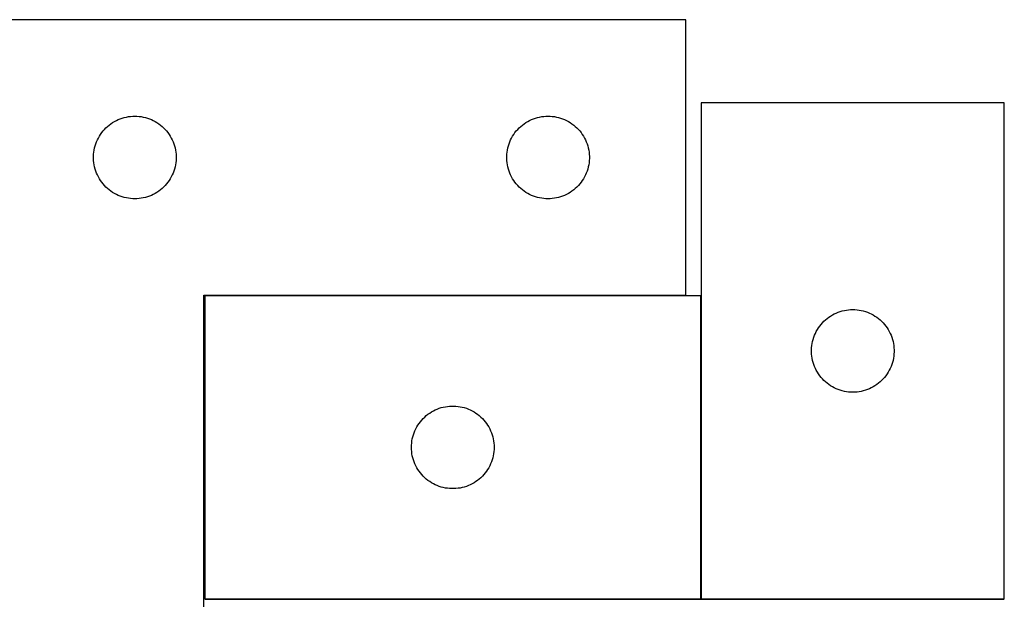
# Model space of a CAD drawing. Header units: millimetres. Extents: x 7 to 1493, y 7 to 2993.
# Tile 13 of 13: x 1122 to 1479, y 2771 to 2981. Entities that reach past the tile are written whole.
import ezdxf

# ---------------------------------------------------------------- set-up
doc = ezdxf.new("R2010")
doc.units = ezdxf.units.MM
doc.layers.add('COMMON', color=5, linetype='CONTINUOUS', true_color=0x0000ff)
doc.layers.add('CUT', color=7, linetype='CONTINUOUS', true_color=0x000000)

msp = doc.modelspace()

# ---------------------------------------------------------------- linework, layer by layer
at = {"layer": 'COMMON'}
for p, q in [((1363.367024, 2880.975312), (1188.786144, 2880.975312)), ((1368.886145, 2770.875311), (1368.886145, 2880.875311)), ((1188.786144, 2770.77531), (1368.786144, 2770.77531)), ((1368.986145, 2770.77531), (1478.986145, 2770.77531))]:
    msp.add_line(p, q, dxfattribs=at)
at = {"layer": 'CUT'}
for p, q in [((1363.367024, 2981.075312), (1113.367024, 2981.075312)), ((1363.367024, 2881.075312), (1363.367024, 2981.075312)), ((1478.986145, 2950.875311), (1368.986145, 2950.875311)), ((1368.986145, 2950.875311), (1368.986145, 2770.875311)), ((1478.986145, 2770.875311), (1478.986145, 2950.875311)), ((1157.360215, 2944.820066), (1158.075742, 2945.111064)), ((1158.075742, 2945.111064), (1158.805301, 2945.364843)), ((1158.805301, 2945.364843), (1159.546957, 2945.580728)), ((1159.546957, 2945.580728), (1160.298743, 2945.758147)), ((1160.298743, 2945.758147), (1161.058665, 2945.896631)), ((1161.058665, 2945.896631), (1161.824709, 2945.99581)), ((1161.824709, 2945.99581), (1162.594842, 2946.055423)), ((1162.594842, 2946.055423), (1163.367024, 2946.075312)), ((1163.367024, 2946.075312), (1164.139205, 2946.055423)), ((1164.139205, 2946.055423), (1164.909339, 2945.99581)), ((1164.909339, 2945.99581), (1165.675382, 2945.896631)), ((1165.675382, 2945.896631), (1166.435305, 2945.758147)), ((1166.435305, 2945.758147), (1167.18709, 2945.580728)), ((1167.18709, 2945.580728), (1167.928746, 2945.364843)), ((1167.928746, 2945.364843), (1168.658305, 2945.111064)), ((1168.658305, 2945.111064), (1169.373832, 2944.820066)), ((1307.360215, 2944.820066), (1308.075742, 2945.111064)), ((1308.075742, 2945.111064), (1308.805301, 2945.364843)), ((1308.805301, 2945.364843), (1309.546957, 2945.580728)), ((1309.546957, 2945.580728), (1310.298743, 2945.758147)), ((1310.298743, 2945.758147), (1311.058665, 2945.896631)), ((1311.058665, 2945.896631), (1311.824709, 2945.99581)), ((1311.824709, 2945.99581), (1312.594842, 2946.055423)), ((1312.594842, 2946.055423), (1313.367024, 2946.075312)), ((1313.367024, 2946.075312), (1314.139205, 2946.055423)), ((1314.139205, 2946.055423), (1314.909339, 2945.99581)), ((1314.909339, 2945.99581), (1315.675382, 2945.896631)), ((1315.675382, 2945.896631), (1316.435305, 2945.758147)), ((1316.435305, 2945.758147), (1317.18709, 2945.580728)), ((1317.18709, 2945.580728), (1317.928746, 2945.364843)), ((1317.928746, 2945.364843), (1318.658305, 2945.111064)), ((1318.658305, 2945.111064), (1319.373832, 2944.820066)), ((1152.358743, 2941.264412), (1152.897861, 2941.817595)), ((1152.897861, 2941.817595), (1153.464742, 2942.342291)), ((1153.464742, 2942.342291), (1154.057881, 2942.837109)), ((1154.057881, 2942.837109), (1154.675707, 2943.300737)), ((1154.675707, 2943.300737), (1155.316581, 2943.731945)), ((1155.316581, 2943.731945), (1155.978803, 2944.129591)), ((1155.978803, 2944.129591), (1156.660617, 2944.492618)), ((1156.660617, 2944.492618), (1157.360215, 2944.820066)), ((1169.373832, 2944.820066), (1170.073431, 2944.492618)), ((1170.073431, 2944.492618), (1170.755245, 2944.129591)), ((1170.755245, 2944.129591), (1171.417467, 2943.731945)), ((1171.417467, 2943.731945), (1172.05834, 2943.300737)), ((1172.05834, 2943.300737), (1172.676166, 2942.837109)), ((1172.676166, 2942.837109), (1173.269305, 2942.342291)), ((1173.269305, 2942.342291), (1173.836186, 2941.817595)), ((1173.836186, 2941.817595), (1174.375304, 2941.264412)), ((1302.358743, 2941.264412), (1302.897861, 2941.817595)), ((1302.897861, 2941.817595), (1303.464742, 2942.342291)), ((1303.464742, 2942.342291), (1304.057881, 2942.837109)), ((1304.057881, 2942.837109), (1304.675707, 2943.300737)), ((1304.675707, 2943.300737), (1305.316581, 2943.731945)), ((1305.316581, 2943.731945), (1305.978803, 2944.129591)), ((1305.978803, 2944.129591), (1306.660617, 2944.492618)), ((1306.660617, 2944.492618), (1307.360215, 2944.820066)), ((1319.373832, 2944.820066), (1320.073431, 2944.492618)), ((1320.073431, 2944.492618), (1320.755245, 2944.129591)), ((1320.755245, 2944.129591), (1321.417467, 2943.731945)), ((1321.417467, 2943.731945), (1322.05834, 2943.300737)), ((1322.05834, 2943.300737), (1322.676166, 2942.837109)), ((1322.676166, 2942.837109), (1323.269305, 2942.342291)), ((1323.269305, 2942.342291), (1323.836186, 2941.817595)), ((1323.836186, 2941.817595), (1324.375304, 2941.264412)), ((1149.78149, 2937.434028), (1150.126842, 2938.124963)), ((1150.126842, 2938.124963), (1150.507304, 2938.797204)), ((1150.507304, 2938.797204), (1150.921868, 2939.448968)), ((1150.921868, 2939.448968), (1151.369435, 2940.078526)), ((1151.369435, 2940.078526), (1151.848817, 2940.68421)), ((1151.848817, 2940.68421), (1152.358743, 2941.264412)), ((1174.375304, 2941.264412), (1174.88523, 2940.68421)), ((1174.88523, 2940.68421), (1175.364612, 2940.078526)), ((1175.364612, 2940.078526), (1175.812179, 2939.448968)), ((1175.812179, 2939.448968), (1176.226743, 2938.797204)), ((1176.226743, 2938.797204), (1176.607206, 2938.124963)), ((1176.607206, 2938.124963), (1176.952558, 2937.434028)), ((1299.78149, 2937.434028), (1300.126842, 2938.124963)), ((1300.126842, 2938.124963), (1300.507304, 2938.797204)), ((1300.507304, 2938.797204), (1300.921868, 2939.448968)), ((1300.921868, 2939.448968), (1301.369435, 2940.078526)), ((1301.369435, 2940.078526), (1301.848817, 2940.68421)), ((1301.848817, 2940.68421), (1302.358743, 2941.264412)), ((1324.375304, 2941.264412), (1324.88523, 2940.68421)), ((1324.88523, 2940.68421), (1325.364612, 2940.078526)), ((1325.364612, 2940.078526), (1325.812179, 2939.448968)), ((1325.812179, 2939.448968), (1326.226743, 2938.797204)), ((1326.226743, 2938.797204), (1326.607206, 2938.124963)), ((1326.607206, 2938.124963), (1326.952558, 2937.434028)), ((1148.610054, 2933.764523), (1148.768058, 2934.520628)), ((1148.768058, 2934.520628), (1148.964776, 2935.267597)), ((1148.964776, 2935.267597), (1149.199685, 2936.003448)), ((1149.199685, 2936.003448), (1149.472164, 2936.726231)), ((1149.472164, 2936.726231), (1149.78149, 2937.434028)), ((1176.952558, 2937.434028), (1177.261883, 2936.726231)), ((1177.261883, 2936.726231), (1177.534362, 2936.003448)), ((1177.534362, 2936.003448), (1177.769272, 2935.267597)), ((1177.769272, 2935.267597), (1177.965989, 2934.520628)), ((1177.965989, 2934.520628), (1178.123993, 2933.764523)), ((1298.610054, 2933.764523), (1298.768058, 2934.520628)), ((1298.768058, 2934.520628), (1298.964776, 2935.267597)), ((1298.964776, 2935.267597), (1299.199685, 2936.003448)), ((1299.199685, 2936.003448), (1299.472164, 2936.726231)), ((1299.472164, 2936.726231), (1299.78149, 2937.434028)), ((1326.952558, 2937.434028), (1327.261883, 2936.726231)), ((1327.261883, 2936.726231), (1327.534362, 2936.003448)), ((1327.534362, 2936.003448), (1327.769272, 2935.267597)), ((1327.769272, 2935.267597), (1327.965989, 2934.520628)), ((1327.965989, 2934.520628), (1328.123993, 2933.764523)), ((1148.371997, 2931.461531), (1148.411761, 2932.232944)), ((1148.371997, 2930.689093), (1148.371997, 2931.461531)), ((1148.411761, 2932.232944), (1148.491184, 2933.001287)), ((1148.491184, 2933.001287), (1148.610054, 2933.764523)), ((1178.123993, 2933.764523), (1178.242864, 2933.001287)), ((1178.242864, 2933.001287), (1178.322287, 2932.232944)), ((1178.322287, 2932.232944), (1178.362051, 2931.461531)), ((1178.362051, 2931.461531), (1178.362051, 2930.689093)), ((1298.371997, 2931.461531), (1298.411761, 2932.232944)), ((1298.371997, 2930.689093), (1298.371997, 2931.461531)), ((1298.411761, 2932.232944), (1298.491184, 2933.001287)), ((1298.491184, 2933.001287), (1298.610054, 2933.764523)), ((1328.123993, 2933.764523), (1328.242864, 2933.001287)), ((1328.242864, 2933.001287), (1328.322287, 2932.232944)), ((1328.322287, 2932.232944), (1328.362051, 2931.461531)), ((1328.362051, 2931.461531), (1328.362051, 2930.689093)), ((1148.411761, 2929.91768), (1148.371997, 2930.689093)), ((1148.491184, 2929.149337), (1148.411761, 2929.91768)), ((1148.610054, 2928.386101), (1148.491184, 2929.149337)), ((1148.768058, 2927.629996), (1148.610054, 2928.386101)), ((1148.964776, 2926.883028), (1148.768058, 2927.629996)), ((1177.965989, 2927.629996), (1177.769272, 2926.883028)), ((1178.123993, 2928.386101), (1177.965989, 2927.629996)), ((1178.242864, 2929.149337), (1178.123993, 2928.386101)), ((1178.322287, 2929.91768), (1178.242864, 2929.149337)), ((1178.362051, 2930.689093), (1178.322287, 2929.91768)), ((1298.411761, 2929.91768), (1298.371997, 2930.689093)), ((1298.491184, 2929.149337), (1298.411761, 2929.91768)), ((1298.610054, 2928.386101), (1298.491184, 2929.149337)), ((1298.768058, 2927.629996), (1298.610054, 2928.386101)), ((1298.964776, 2926.883028), (1298.768058, 2927.629996)), ((1327.965989, 2927.629996), (1327.769272, 2926.883028)), ((1328.123993, 2928.386101), (1327.965989, 2927.629996)), ((1328.242864, 2929.149337), (1328.123993, 2928.386101)), ((1328.322287, 2929.91768), (1328.242864, 2929.149337)), ((1328.362051, 2930.689093), (1328.322287, 2929.91768)), ((1149.199685, 2926.147176), (1148.964776, 2926.883028)), ((1149.472164, 2925.424394), (1149.199685, 2926.147176)), ((1149.78149, 2924.716596), (1149.472164, 2925.424394)), ((1150.126842, 2924.025661), (1149.78149, 2924.716596)), ((1150.507304, 2923.35342), (1150.126842, 2924.025661)), ((1176.607206, 2924.025661), (1176.226743, 2923.35342)), ((1176.952558, 2924.716596), (1176.607206, 2924.025661)), ((1177.261883, 2925.424394), (1176.952558, 2924.716596)), ((1177.534362, 2926.147176), (1177.261883, 2925.424394)), ((1177.769272, 2926.883028), (1177.534362, 2926.147176)), ((1299.199685, 2926.147176), (1298.964776, 2926.883028)), ((1299.472164, 2925.424394), (1299.199685, 2926.147176)), ((1299.78149, 2924.716596), (1299.472164, 2925.424394)), ((1300.126842, 2924.025661), (1299.78149, 2924.716596)), ((1300.507304, 2923.35342), (1300.126842, 2924.025661)), ((1326.607206, 2924.025661), (1326.226743, 2923.35342)), ((1326.952558, 2924.716596), (1326.607206, 2924.025661)), ((1327.261883, 2925.424394), (1326.952558, 2924.716596)), ((1327.534362, 2926.147176), (1327.261883, 2925.424394)), ((1327.769272, 2926.883028), (1327.534362, 2926.147176)), ((1150.921868, 2922.701656), (1150.507304, 2923.35342)), ((1151.369435, 2922.072098), (1150.921868, 2922.701656)), ((1151.848817, 2921.466414), (1151.369435, 2922.072098)), ((1152.358743, 2920.886212), (1151.848817, 2921.466414)), ((1152.897861, 2920.333029), (1152.358743, 2920.886212)), ((1153.464742, 2919.808333), (1152.897861, 2920.333029)), ((1173.836186, 2920.333029), (1173.269305, 2919.808333)), ((1174.375304, 2920.886212), (1173.836186, 2920.333029)), ((1174.88523, 2921.466414), (1174.375304, 2920.886212)), ((1175.364612, 2922.072098), (1174.88523, 2921.466414)), ((1175.812179, 2922.701656), (1175.364612, 2922.072098)), ((1176.226743, 2923.35342), (1175.812179, 2922.701656)), ((1300.921868, 2922.701656), (1300.507304, 2923.35342)), ((1301.369435, 2922.072098), (1300.921868, 2922.701656)), ((1301.848817, 2921.466414), (1301.369435, 2922.072098)), ((1302.358743, 2920.886212), (1301.848817, 2921.466414)), ((1302.897861, 2920.333029), (1302.358743, 2920.886212)), ((1303.464742, 2919.808333), (1302.897861, 2920.333029)), ((1323.836186, 2920.333029), (1323.269305, 2919.808333)), ((1324.375304, 2920.886212), (1323.836186, 2920.333029)), ((1324.88523, 2921.466414), (1324.375304, 2920.886212)), ((1325.364612, 2922.072098), (1324.88523, 2921.466414)), ((1325.812179, 2922.701656), (1325.364612, 2922.072098)), ((1326.226743, 2923.35342), (1325.812179, 2922.701656)), ((1154.057881, 2919.313515), (1153.464742, 2919.808333)), ((1154.675707, 2918.849887), (1154.057881, 2919.313515)), ((1155.316581, 2918.418679), (1154.675707, 2918.849887)), ((1155.978803, 2918.021033), (1155.316581, 2918.418679)), ((1156.660617, 2917.658006), (1155.978803, 2918.021033)), ((1157.360215, 2917.330559), (1156.660617, 2917.658006)), ((1158.075742, 2917.03956), (1157.360215, 2917.330559)), ((1158.805301, 2916.785781), (1158.075742, 2917.03956)), ((1159.546957, 2916.569896), (1158.805301, 2916.785781)), ((1160.298743, 2916.392477), (1159.546957, 2916.569896)), ((1167.18709, 2916.569896), (1166.435305, 2916.392477)), ((1167.928746, 2916.785781), (1167.18709, 2916.569896)), ((1168.658305, 2917.03956), (1167.928746, 2916.785781)), ((1169.373832, 2917.330559), (1168.658305, 2917.03956)), ((1170.073431, 2917.658006), (1169.373832, 2917.330559)), ((1170.755245, 2918.021033), (1170.073431, 2917.658006)), ((1171.417467, 2918.418679), (1170.755245, 2918.021033)), ((1172.05834, 2918.849887), (1171.417467, 2918.418679)), ((1172.676166, 2919.313515), (1172.05834, 2918.849887)), ((1173.269305, 2919.808333), (1172.676166, 2919.313515)), ((1304.057881, 2919.313515), (1303.464742, 2919.808333)), ((1304.675707, 2918.849887), (1304.057881, 2919.313515)), ((1305.316581, 2918.418679), (1304.675707, 2918.849887)), ((1305.978803, 2918.021033), (1305.316581, 2918.418679)), ((1306.660617, 2917.658006), (1305.978803, 2918.021033)), ((1307.360215, 2917.330559), (1306.660617, 2917.658006)), ((1308.075742, 2917.03956), (1307.360215, 2917.330559)), ((1308.805301, 2916.785781), (1308.075742, 2917.03956)), ((1309.546957, 2916.569896), (1308.805301, 2916.785781)), ((1310.298743, 2916.392477), (1309.546957, 2916.569896)), ((1317.18709, 2916.569896), (1316.435305, 2916.392477)), ((1317.928746, 2916.785781), (1317.18709, 2916.569896)), ((1318.658305, 2917.03956), (1317.928746, 2916.785781)), ((1319.373832, 2917.330559), (1318.658305, 2917.03956)), ((1320.073431, 2917.658006), (1319.373832, 2917.330559)), ((1320.755245, 2918.021033), (1320.073431, 2917.658006)), ((1321.417467, 2918.418679), (1320.755245, 2918.021033)), ((1322.05834, 2918.849887), (1321.417467, 2918.418679)), ((1322.676166, 2919.313515), (1322.05834, 2918.849887)), ((1323.269305, 2919.808333), (1322.676166, 2919.313515)), ((1161.058665, 2916.253994), (1160.298743, 2916.392477)), ((1161.824709, 2916.154814), (1161.058665, 2916.253994)), ((1162.594842, 2916.095201), (1161.824709, 2916.154814)), ((1163.367024, 2916.075312), (1162.594842, 2916.095201)), ((1164.139205, 2916.095201), (1163.367024, 2916.075312)), ((1164.909339, 2916.154814), (1164.139205, 2916.095201)), ((1165.675382, 2916.253994), (1164.909339, 2916.154814)), ((1166.435305, 2916.392477), (1165.675382, 2916.253994)), ((1311.058665, 2916.253994), (1310.298743, 2916.392477)), ((1311.824709, 2916.154814), (1311.058665, 2916.253994)), ((1312.594842, 2916.095201), (1311.824709, 2916.154814)), ((1313.367024, 2916.075312), (1312.594842, 2916.095201)), ((1314.139205, 2916.095201), (1313.367024, 2916.075312)), ((1314.909339, 2916.154814), (1314.139205, 2916.095201)), ((1315.675382, 2916.253994), (1314.909339, 2916.154814)), ((1316.435305, 2916.392477), (1315.675382, 2916.253994)), ((1188.367024, 2681.075312), (1188.367024, 2881.075312)), ((1188.367024, 2881.075312), (1363.367024, 2881.075312)), ((1368.786144, 2880.875311), (1188.786144, 2880.875311)), ((1188.786144, 2880.875311), (1188.786144, 2770.875311)), ((1368.786144, 2770.875311), (1368.786144, 2880.875311)), ((1415.935702, 2873.531944), (1416.597924, 2873.92959)), ((1416.597924, 2873.92959), (1417.279738, 2874.292617)), ((1417.279738, 2874.292617), (1417.979336, 2874.620065)), ((1417.979336, 2874.620065), (1418.694863, 2874.911063)), ((1418.694863, 2874.911063), (1419.424422, 2875.164842)), ((1419.424422, 2875.164842), (1420.166078, 2875.380727)), ((1420.166078, 2875.380727), (1420.917864, 2875.558146)), ((1420.917864, 2875.558146), (1421.677786, 2875.69663)), ((1421.677786, 2875.69663), (1422.44383, 2875.795809)), ((1422.44383, 2875.795809), (1423.213963, 2875.855422)), ((1423.213963, 2875.855422), (1423.986145, 2875.875311)), ((1423.986145, 2875.875311), (1424.758326, 2875.855422)), ((1424.758326, 2875.855422), (1425.52846, 2875.795809)), ((1425.52846, 2875.795809), (1426.294503, 2875.69663)), ((1426.294503, 2875.69663), (1427.054426, 2875.558146)), ((1427.054426, 2875.558146), (1427.806211, 2875.380727)), ((1427.806211, 2875.380727), (1428.547867, 2875.164842)), ((1428.547867, 2875.164842), (1429.277426, 2874.911063)), ((1429.277426, 2874.911063), (1429.992953, 2874.620065)), ((1429.992953, 2874.620065), (1430.692552, 2874.292617)), ((1430.692552, 2874.292617), (1431.374366, 2873.92959)), ((1431.374366, 2873.92959), (1432.036588, 2873.531944)), ((1411.988556, 2869.878525), (1412.467938, 2870.484209)), ((1412.467938, 2870.484209), (1412.977864, 2871.064411)), ((1412.977864, 2871.064411), (1413.516982, 2871.617594)), ((1413.516982, 2871.617594), (1414.083863, 2872.14229)), ((1414.083863, 2872.14229), (1414.677002, 2872.637108)), ((1414.677002, 2872.637108), (1415.294828, 2873.100736)), ((1415.294828, 2873.100736), (1415.935702, 2873.531944)), ((1432.036588, 2873.531944), (1432.677461, 2873.100736)), ((1432.677461, 2873.100736), (1433.295287, 2872.637108)), ((1433.295287, 2872.637108), (1433.888426, 2872.14229)), ((1433.888426, 2872.14229), (1434.455307, 2871.617594)), ((1434.455307, 2871.617594), (1434.994425, 2871.064411)), ((1434.994425, 2871.064411), (1435.504351, 2870.484209)), ((1435.504351, 2870.484209), (1435.983733, 2869.878525)), ((1409.818806, 2865.803447), (1410.091285, 2866.52623)), ((1410.091285, 2866.52623), (1410.400611, 2867.234027)), ((1410.400611, 2867.234027), (1410.745963, 2867.924962)), ((1410.745963, 2867.924962), (1411.126425, 2868.597203)), ((1411.126425, 2868.597203), (1411.540989, 2869.248967)), ((1411.540989, 2869.248967), (1411.988556, 2869.878525)), ((1435.983733, 2869.878525), (1436.4313, 2869.248967)), ((1436.4313, 2869.248967), (1436.845864, 2868.597203)), ((1436.845864, 2868.597203), (1437.226327, 2867.924962)), ((1437.226327, 2867.924962), (1437.571679, 2867.234027)), ((1437.571679, 2867.234027), (1437.881004, 2866.52623)), ((1437.881004, 2866.52623), (1438.153483, 2865.803447)), ((1409.110305, 2862.801286), (1409.229175, 2863.564522)), ((1409.229175, 2863.564522), (1409.387179, 2864.320627)), ((1409.387179, 2864.320627), (1409.583897, 2865.067596)), ((1409.583897, 2865.067596), (1409.818806, 2865.803447)), ((1438.153483, 2865.803447), (1438.388393, 2865.067596)), ((1438.388393, 2865.067596), (1438.58511, 2864.320627)), ((1438.58511, 2864.320627), (1438.743114, 2863.564522)), ((1438.743114, 2863.564522), (1438.861985, 2862.801286)), ((1408.991118, 2861.26153), (1409.030882, 2862.032943)), ((1408.991118, 2860.489092), (1408.991118, 2861.26153)), ((1409.030882, 2859.717679), (1408.991118, 2860.489092)), ((1409.030882, 2862.032943), (1409.110305, 2862.801286)), ((1409.110305, 2858.949336), (1409.030882, 2859.717679)), ((1438.861985, 2862.801286), (1438.941408, 2862.032943)), ((1438.941408, 2859.717679), (1438.861985, 2858.949336)), ((1438.941408, 2862.032943), (1438.981172, 2861.26153)), ((1438.981172, 2860.489092), (1438.941408, 2859.717679)), ((1438.981172, 2861.26153), (1438.981172, 2860.489092)), ((1409.229175, 2858.1861), (1409.110305, 2858.949336)), ((1409.387179, 2857.429995), (1409.229175, 2858.1861)), ((1409.583897, 2856.683027), (1409.387179, 2857.429995)), ((1409.818806, 2855.947175), (1409.583897, 2856.683027)), ((1410.091285, 2855.224393), (1409.818806, 2855.947175)), ((1438.153483, 2855.947175), (1437.881004, 2855.224393)), ((1438.388393, 2856.683027), (1438.153483, 2855.947175)), ((1438.58511, 2857.429995), (1438.388393, 2856.683027)), ((1438.743114, 2858.1861), (1438.58511, 2857.429995)), ((1438.861985, 2858.949336), (1438.743114, 2858.1861)), ((1410.400611, 2854.516595), (1410.091285, 2855.224393)), ((1410.745963, 2853.82566), (1410.400611, 2854.516595)), ((1411.126425, 2853.153419), (1410.745963, 2853.82566)), ((1411.540989, 2852.501655), (1411.126425, 2853.153419)), ((1411.988556, 2851.872097), (1411.540989, 2852.501655)), ((1436.4313, 2852.501655), (1435.983733, 2851.872097)), ((1436.845864, 2853.153419), (1436.4313, 2852.501655)), ((1437.226327, 2853.82566), (1436.845864, 2853.153419)), ((1437.571679, 2854.516595), (1437.226327, 2853.82566)), ((1437.881004, 2855.224393), (1437.571679, 2854.516595)), ((1412.467938, 2851.266413), (1411.988556, 2851.872097)), ((1412.977864, 2850.686211), (1412.467938, 2851.266413)), ((1413.516982, 2850.133028), (1412.977864, 2850.686211)), ((1414.083863, 2849.608332), (1413.516982, 2850.133028)), ((1414.677002, 2849.113514), (1414.083863, 2849.608332)), ((1415.294828, 2848.649886), (1414.677002, 2849.113514)), ((1415.935702, 2848.218678), (1415.294828, 2848.649886)), ((1432.677461, 2848.649886), (1432.036588, 2848.218678)), ((1433.295287, 2849.113514), (1432.677461, 2848.649886)), ((1433.888426, 2849.608332), (1433.295287, 2849.113514)), ((1434.455307, 2850.133028), (1433.888426, 2849.608332)), ((1434.994425, 2850.686211), (1434.455307, 2850.133028)), ((1435.504351, 2851.266413), (1434.994425, 2850.686211)), ((1435.983733, 2851.872097), (1435.504351, 2851.266413)), ((1416.597924, 2847.821032), (1415.935702, 2848.218678)), ((1417.279738, 2847.458005), (1416.597924, 2847.821032)), ((1417.979336, 2847.130558), (1417.279738, 2847.458005)), ((1418.694863, 2846.839559), (1417.979336, 2847.130558)), ((1419.424422, 2846.58578), (1418.694863, 2846.839559)), ((1420.166078, 2846.369895), (1419.424422, 2846.58578)), ((1420.917864, 2846.192476), (1420.166078, 2846.369895)), ((1421.677786, 2846.053993), (1420.917864, 2846.192476)), ((1422.44383, 2845.954813), (1421.677786, 2846.053993)), ((1423.213963, 2845.8952), (1422.44383, 2845.954813)), ((1423.986145, 2845.875311), (1423.213963, 2845.8952)), ((1424.758326, 2845.8952), (1423.986145, 2845.875311)), ((1425.52846, 2845.954813), (1424.758326, 2845.8952)), ((1426.294503, 2846.053993), (1425.52846, 2845.954813)), ((1427.054426, 2846.192476), (1426.294503, 2846.053993)), ((1427.806211, 2846.369895), (1427.054426, 2846.192476)), ((1428.547867, 2846.58578), (1427.806211, 2846.369895)), ((1429.277426, 2846.839559), (1428.547867, 2846.58578)), ((1429.992953, 2847.130558), (1429.277426, 2846.839559)), ((1430.692552, 2847.458005), (1429.992953, 2847.130558)), ((1431.374366, 2847.821032), (1430.692552, 2847.458005)), ((1432.036588, 2848.218678), (1431.374366, 2847.821032)), ((1269.177246, 2837.393518), (1269.782929, 2837.8729)), ((1269.782929, 2837.8729), (1270.412488, 2838.320466)), ((1270.412488, 2838.320466), (1271.064252, 2838.735031)), ((1271.064252, 2838.735031), (1271.736493, 2839.115493)), ((1271.736493, 2839.115493), (1272.427428, 2839.460845)), ((1272.427428, 2839.460845), (1273.135225, 2839.770171)), ((1273.135225, 2839.770171), (1273.858008, 2840.04265)), ((1273.858008, 2840.04265), (1274.593859, 2840.277559)), ((1274.593859, 2840.277559), (1275.340828, 2840.474277)), ((1275.340828, 2840.474277), (1276.096932, 2840.63228)), ((1276.096932, 2840.63228), (1276.860168, 2840.751151)), ((1276.860168, 2840.751151), (1277.628512, 2840.830574)), ((1277.628512, 2840.830574), (1278.399925, 2840.870338)), ((1278.399925, 2840.870338), (1279.172362, 2840.870338)), ((1279.172362, 2840.870338), (1279.943776, 2840.830574)), ((1279.943776, 2840.830574), (1280.712119, 2840.751151)), ((1280.712119, 2840.751151), (1281.475355, 2840.63228)), ((1281.475355, 2840.63228), (1282.23146, 2840.474277)), ((1282.23146, 2840.474277), (1282.978428, 2840.277559)), ((1282.978428, 2840.277559), (1283.714279, 2840.04265)), ((1283.714279, 2840.04265), (1284.437062, 2839.770171)), ((1284.437062, 2839.770171), (1285.14486, 2839.460845)), ((1285.14486, 2839.460845), (1285.835795, 2839.115493)), ((1285.835795, 2839.115493), (1286.508036, 2838.735031)), ((1286.508036, 2838.735031), (1287.1598, 2838.320466)), ((1287.1598, 2838.320466), (1287.789358, 2837.8729)), ((1287.789358, 2837.8729), (1288.395041, 2837.393518)), ((1266.12951, 2833.925754), (1266.560719, 2834.566628)), ((1266.560719, 2834.566628), (1267.024347, 2835.184453)), ((1267.024347, 2835.184453), (1267.519165, 2835.777593)), ((1267.519165, 2835.777593), (1268.043861, 2836.344473)), ((1268.043861, 2836.344473), (1268.597044, 2836.883592)), ((1268.597044, 2836.883592), (1269.177246, 2837.393518)), ((1288.395041, 2837.393518), (1288.975244, 2836.883592)), ((1288.975244, 2836.883592), (1289.528427, 2836.344473)), ((1289.528427, 2836.344473), (1290.053123, 2835.777593)), ((1290.053123, 2835.777593), (1290.547941, 2835.184453)), ((1290.547941, 2835.184453), (1291.011569, 2834.566628)), ((1291.011569, 2834.566628), (1291.442777, 2833.925754)), ((1264.496613, 2830.437034), (1264.750391, 2831.166592)), ((1264.750391, 2831.166592), (1265.04139, 2831.88212)), ((1265.04139, 2831.88212), (1265.368837, 2832.581718)), ((1265.368837, 2832.581718), (1265.731865, 2833.263532)), ((1265.731865, 2833.263532), (1266.12951, 2833.925754)), ((1291.442777, 2833.925754), (1291.840422, 2833.263532)), ((1291.840422, 2833.263532), (1292.20345, 2832.581718)), ((1292.20345, 2832.581718), (1292.530897, 2831.88212)), ((1292.530897, 2831.88212), (1292.821896, 2831.166592)), ((1292.821896, 2831.166592), (1293.075674, 2830.437034)), ((1263.806032, 2826.647492), (1263.865646, 2827.417626)), ((1263.865646, 2827.417626), (1263.964825, 2828.18367)), ((1263.964825, 2828.18367), (1264.103308, 2828.943592)), ((1264.103308, 2828.943592), (1264.280728, 2829.695378)), ((1264.280728, 2829.695378), (1264.496613, 2830.437034)), ((1293.075674, 2830.437034), (1293.29156, 2829.695378)), ((1293.29156, 2829.695378), (1293.468979, 2828.943592)), ((1293.468979, 2828.943592), (1293.607462, 2828.18367)), ((1293.607462, 2828.18367), (1293.706642, 2827.417626)), ((1293.706642, 2827.417626), (1293.766255, 2826.647492)), ((1263.786144, 2825.875311), (1263.806032, 2826.647492)), ((1263.806032, 2825.10313), (1263.786144, 2825.875311)), ((1263.865646, 2824.332996), (1263.806032, 2825.10313)), ((1263.964825, 2823.566952), (1263.865646, 2824.332996)), ((1264.103308, 2822.80703), (1263.964825, 2823.566952)), ((1293.607462, 2823.566952), (1293.468979, 2822.80703)), ((1293.706642, 2824.332996), (1293.607462, 2823.566952)), ((1293.766255, 2825.10313), (1293.706642, 2824.332996)), ((1293.766255, 2826.647492), (1293.786144, 2825.875311)), ((1293.786144, 2825.875311), (1293.766255, 2825.10313)), ((1264.280728, 2822.055244), (1264.103308, 2822.80703)), ((1264.496613, 2821.313589), (1264.280728, 2822.055244)), ((1264.750391, 2820.58403), (1264.496613, 2821.313589)), ((1265.04139, 2819.868503), (1264.750391, 2820.58403)), ((1292.821896, 2820.58403), (1292.530897, 2819.868503)), ((1293.075674, 2821.313589), (1292.821896, 2820.58403)), ((1293.29156, 2822.055244), (1293.075674, 2821.313589)), ((1293.468979, 2822.80703), (1293.29156, 2822.055244)), ((1265.368837, 2819.168904), (1265.04139, 2819.868503)), ((1265.731865, 2818.48709), (1265.368837, 2819.168904)), ((1266.12951, 2817.824868), (1265.731865, 2818.48709)), ((1266.560719, 2817.183995), (1266.12951, 2817.824868)), ((1267.024347, 2816.566169), (1266.560719, 2817.183995)), ((1267.519165, 2815.973029), (1267.024347, 2816.566169)), ((1290.547941, 2816.566169), (1290.053123, 2815.973029)), ((1291.011569, 2817.183995), (1290.547941, 2816.566169)), ((1291.442777, 2817.824868), (1291.011569, 2817.183995)), ((1291.840422, 2818.48709), (1291.442777, 2817.824868)), ((1292.20345, 2819.168904), (1291.840422, 2818.48709)), ((1292.530897, 2819.868503), (1292.20345, 2819.168904)), ((1268.043861, 2815.406149), (1267.519165, 2815.973029)), ((1268.597044, 2814.867031), (1268.043861, 2815.406149)), ((1269.177246, 2814.357104), (1268.597044, 2814.867031)), ((1269.782929, 2813.877722), (1269.177246, 2814.357104)), ((1270.412488, 2813.430156), (1269.782929, 2813.877722)), ((1271.064252, 2813.015592), (1270.412488, 2813.430156)), ((1271.736493, 2812.635129), (1271.064252, 2813.015592)), ((1286.508036, 2813.015592), (1285.835795, 2812.635129)), ((1287.1598, 2813.430156), (1286.508036, 2813.015592)), ((1287.789358, 2813.877722), (1287.1598, 2813.430156)), ((1288.395041, 2814.357104), (1287.789358, 2813.877722)), ((1288.975244, 2814.867031), (1288.395041, 2814.357104)), ((1289.528427, 2815.406149), (1288.975244, 2814.867031)), ((1290.053123, 2815.973029), (1289.528427, 2815.406149)), ((1272.427428, 2812.289777), (1271.736493, 2812.635129)), ((1273.135225, 2811.980452), (1272.427428, 2812.289777)), ((1273.858008, 2811.707973), (1273.135225, 2811.980452)), ((1274.593859, 2811.473063), (1273.858008, 2811.707973)), ((1275.340828, 2811.276345), (1274.593859, 2811.473063)), ((1276.096932, 2811.118342), (1275.340828, 2811.276345)), ((1276.860168, 2810.999471), (1276.096932, 2811.118342)), ((1277.628512, 2810.920048), (1276.860168, 2810.999471)), ((1278.399925, 2810.880284), (1277.628512, 2810.920048)), ((1279.172362, 2810.880284), (1278.399925, 2810.880284)), ((1279.943776, 2810.920048), (1279.172362, 2810.880284)), ((1280.712119, 2810.999471), (1279.943776, 2810.920048)), ((1281.475355, 2811.118342), (1280.712119, 2810.999471)), ((1282.23146, 2811.276345), (1281.475355, 2811.118342)), ((1282.978428, 2811.473063), (1282.23146, 2811.276345)), ((1283.714279, 2811.707973), (1282.978428, 2811.473063)), ((1284.437062, 2811.980452), (1283.714279, 2811.707973)), ((1285.14486, 2812.289777), (1284.437062, 2811.980452)), ((1285.835795, 2812.635129), (1285.14486, 2812.289777)), ((1188.786144, 2770.875311), (1368.786144, 2770.875311)), ((1368.986145, 2770.875311), (1478.986145, 2770.875311))]:
    msp.add_line(p, q, dxfattribs=at)

doc.saveas('drawing.dxf')
